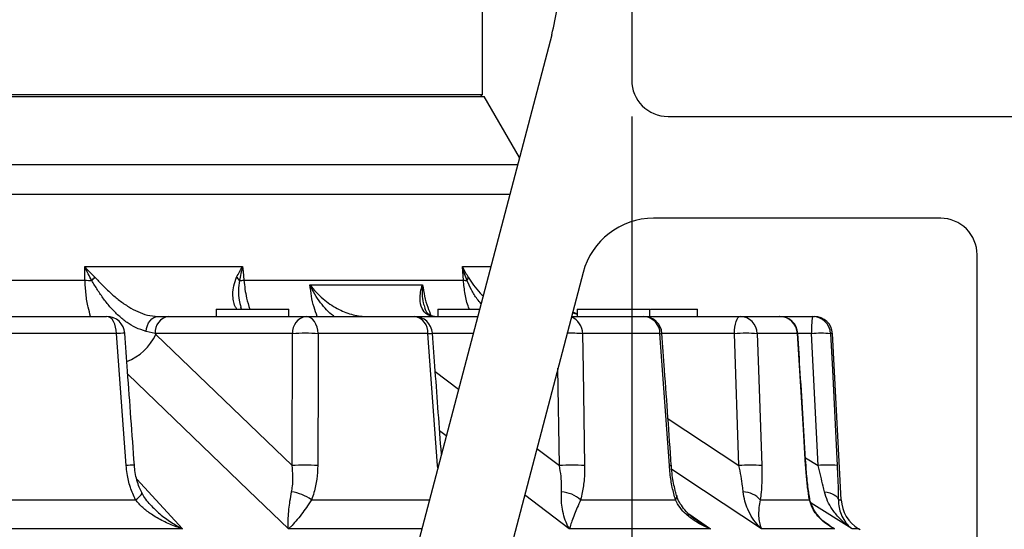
# Model space of a CAD drawing. Extents: x 0 to 4205, y 0 to 2970.
# Tile 65 of 68: x 2905 to 3175, y 2331 to 2471. Entities that reach past the tile are written whole.
import ezdxf

# ---------------------------------------------------------------- set-up
doc = ezdxf.new("R2010")
doc.units = 0
doc.header["$LTSCALE"] = 5
doc.layers.get('0').update_dxf_attribs({"linetype": 'CONTINUOUS'})
doc.styles.add('SLDTEXTSTYLE0', font='TXT', dxfattribs={"width": 0.605})
doc.dimstyles.new('SLDDIMSTYLE0', dxfattribs={"dimtxt": 25, "dimasz": 25, "dimexe": 0, "dimexo": 0.0625, "dimgap": 6.25, "dimtad": 1, "dimdec": 1, "dimrnd": 1e-09, "dimzin": 12, "dimtxsty": 'SLDTEXTSTYLE0', "dimsah": 1, "dimcen": 0.09, "dimazin": 3, "dimtfac": 1, "dimtofl": 0, "dimtmove": 0, "dimatfit": 3, "dimtolj": 1, "dimtzin": 12})

# ---------------------------------------------------------------- blocks, each defined once
blk = doc.blocks.new('_D_12')
at = {"color": 7, "linetype": 'CONTINUOUS'}
for p, q in [((2322.96, 2444.68), (2322.96, 2061.12)), ((3072.96, 2444.68), (3072.96, 2061.12)), ((2322.96, 2068.62), (3072.96, 2068.62))]:
    blk.add_line(p, q, dxfattribs=at)
for points in [[(2322.96, 2068.62), (2347.96, 2064.87), (2347.96, 2072.37)], [(3072.96, 2068.62), (3047.96, 2072.37), (3047.96, 2064.87)]]:
    blk.add_solid(points, dxfattribs=at)
at = {"color": 7, "linetype": 'CONTINUOUS', "insert": (2669.31, 2100.85), "char_height": 25, "attachment_point": 1, "style": 'SLDTEXTSTYLE0'}
blk.add_mtext('750', dxfattribs=at)
blk = doc.blocks.new('_D_13')
at = {"color": 7, "linetype": 'CONTINUOUS'}
for p, q in [((2062.96, 2444.68), (2062.96, 1960.96)), ((3332.96, 2444.68), (3332.96, 1960.96)), ((2062.96, 1968.46), (3332.96, 1968.46))]:
    blk.add_line(p, q, dxfattribs=at)
for points in [[(2062.96, 1968.46), (2087.96, 1964.71), (2087.96, 1972.21)], [(3332.96, 1968.46), (3307.96, 1972.21), (3307.96, 1964.71)]]:
    blk.add_solid(points, dxfattribs=at)
at = {"color": 7, "linetype": 'CONTINUOUS', "insert": (2659.76, 2000.69), "char_height": 25, "attachment_point": 1, "style": 'SLDTEXTSTYLE0'}
blk.add_mtext('1270', dxfattribs=at)
blk = doc.blocks.new('_D_14')
at = {"color": 7, "linetype": 'CONTINUOUS'}
for p, q in [((3332.96, 2444.68), (3542.45, 2444.68)), ((3534.95, 2194.68), (3534.95, 2444.68)), ((3087.68, 2194.68), (3542.45, 2194.68))]:
    blk.add_line(p, q, dxfattribs=at)
for points in [[(3534.95, 2444.68), (3531.2, 2419.68), (3538.7, 2419.68)], [(3534.95, 2194.68), (3538.7, 2219.68), (3531.2, 2219.68)]]:
    blk.add_solid(points, dxfattribs=at)
at = {"color": 7, "linetype": 'CONTINUOUS', "insert": (3502.72, 2291.04), "char_height": 25, "attachment_point": 1, "rotation": 90, "style": 'SLDTEXTSTYLE0'}
blk.add_mtext('250', dxfattribs=at)

msp = doc.modelspace()

# ---------------------------------------------------------------- linework, layer by layer
at = {"color": 7, "linetype": 'CONTINUOUS'}
for p, q in [((3072.96, 2574.68), (3072.96, 2454.68)), ((3031.96, 2450.68), (3031.96, 2495.02)), ((3050.98, 2467.18), (3003.61, 2287.19)), ((2525.46, 2450.68), (3031.96, 2450.68)), ((2525.46, 2450.18), (3032.42, 2450.18)), ((3031.46, 2450.18), (3031.96, 2450.68)), ((3042.1, 2433.42), (3032.42, 2450.18)), ((3082.96, 2444.68), (3322.96, 2444.68)), ((3157.96, 2416.68), (3078.96, 2416.68)), ((3167.96, 2292.68), (3167.96, 2406.68)), ((3059.62, 2401.77), (3038.18, 2320.32)), ((2958.69, 2391.68), (2958.69, 2389.68)), ((2958.69, 2391.68), (2978.69, 2391.68)), ((2965.66, 2391.68), (2965.48, 2392.26)), ((2978.69, 2389.68), (2978.69, 2391.68)), ((3019.63, 2391.68), (3019.63, 2389.68)), ((3019.63, 2391.68), (3031.11, 2391.68)), ((3057.97, 2391.68), (3057.97, 2389.68)), ((3057.97, 2391.68), (3077.97, 2391.68)), ((3077.97, 2389.68), (3077.97, 2391.68)), ((3078.11, 2391.68), (3091.1, 2391.68)), ((3091.1, 2389.68), (3091.1, 2391.68)), ((2892.09, 2389.68), (2928.55, 2389.68)), ((2942.63, 2389.68), (2945.57, 2389.68)), ((2945.57, 2389.68), (2983.4, 2389.68)), ((2983.4, 2389.68), (3013.17, 2389.68)), ((3013.17, 2389.68), (3030.59, 2389.68)), ((3056.44, 2389.68), (3076.31, 2389.68)), ((3056.71, 2390.71), (3057.97, 2390.29)), ((3076.31, 2389.68), (3102.77, 2389.68)), ((3102.77, 2389.68), (3113.67, 2389.68)), ((3113.67, 2389.68), (3122.69, 2389.68)), ((3122.69, 2389.68), (3123.21, 2389.68)), ((3130.6, 2339.26), (3128.2, 2384.95)), ((3135.77, 2331), (3135.31, 2331.28))]:
    msp.add_line(p, q, dxfattribs=at)
at = {"color": 8, "linetype": 'CONTINUOUS'}
for p, q in [((2525.46, 2431.45), (3041.58, 2431.45)), ((3039.4, 2423.19), (2525.46, 2423.19)), ((2922.51, 2403.38), (2965.93, 2403.38)), ((3026.41, 2403.38), (3034.19, 2403.38)), ((2899.01, 2399.65), (2922.58, 2399.65)), ((2966.29, 2399.65), (3026.66, 2399.65)), ((2984.47, 2398.39), (3015.43, 2398.39)), ((2931.26, 2384.95), (2894.37, 2384.95)), ((2941.86, 2384.95), (2939.38, 2385.57)), ((2941.86, 2384.95), (2942.07, 2384.74)), ((2979.69, 2384.95), (2941.86, 2384.95)), ((2942.07, 2384.74), (2979.55, 2348.68)), ((2979.55, 2348.68), (2979.69, 2384.95)), ((3016.87, 2384.95), (2986.76, 2384.95)), ((3029.34, 2384.95), (3018.16, 2384.95)), ((3080.75, 2384.95), (3059.46, 2384.95)), ((3101.23, 2384.95), (3081.3, 2384.95)), ((3102.45, 2348.68), (3101.23, 2384.95)), ((3118.55, 2384.95), (3107.52, 2384.95)), ((3122.43, 2384.95), (3118.66, 2384.95)), ((3124.23, 2348.68), (3122.43, 2384.95)), ((3128.2, 2384.95), (3127.68, 2384.95)), ((3053.1, 2348.68), (3052.69, 2375.43)), ((3018.94, 2374.5), (3025.32, 2369.67)), ((3082.96, 2361.53), (3102.45, 2348.68)), ((3021.95, 2356.88), (3020.14, 2358.24)), ((3046.88, 2353.38), (3053.1, 2348.68)), ((3120.78, 2350.82), (3124.23, 2348.68)), ((3019.57, 2348.68), (3019.8, 2348.7)), ((3019.64, 2348.08), (3019.57, 2348.68)), ((2936.82, 2344.93), (2949.4, 2331.28)), ((3055.81, 2331.28), (3043.52, 2340.58)), ((2891.29, 2339.26), (2936.48, 2339.26)), ((2984.88, 2339.26), (3017.32, 2339.26)), ((3058.91, 2339.26), (3085, 2339.26)), ((3108.34, 2339.26), (3121.85, 2339.26)), ((3133.59, 2331.28), (3122.31, 2338.3)), ((3129.81, 2339.26), (3130.6, 2339.26)), ((3088.64, 2335.39), (3094.64, 2331.28)), ((3127.1, 2332.35), (3128.79, 2331.28)), ((2949.4, 2331.28), (2882.15, 2331.28)), ((3015.22, 2331.28), (2978.54, 2331.28)), ((3094.64, 2331.28), (3055.81, 2331.28)), ((3128.79, 2331.28), (3108.69, 2331.28)), ((3135.31, 2331.28), (3133.59, 2331.28))]:
    msp.add_line(p, q, dxfattribs=at)
at = {"color": 8, "linetype": 'CONTINUOUS', "flags": 128}
for points in [[(2922.58, 2399.65), (2922.54, 2402.01), (2922.51, 2403.38)], [(2965.93, 2403.38), (2966.06, 2402.01), (2966.29, 2399.65)], [(3026.66, 2399.65), (3026.5, 2402.01), (3026.41, 2403.38)], [(2931.26, 2384.95), (2931.19, 2385.88), (2931.02, 2386.78), (2930.76, 2387.6), (2930.42, 2388.31), (2930.02, 2388.9), (2929.56, 2389.33), (2929.06, 2389.59), (2928.55, 2389.68)], [(2939.38, 2385.57), (2939.53, 2386.41), (2939.77, 2387.2), (2940.1, 2387.91), (2940.51, 2388.52), (2940.98, 2389.02), (2941.5, 2389.38), (2942.06, 2389.61), (2942.63, 2389.68)], [(2986.76, 2384.95), (2986.66, 2385.88), (2986.45, 2386.78), (2986.13, 2387.6), (2985.71, 2388.31), (2985.21, 2388.9), (2984.65, 2389.33), (2984.04, 2389.59), (2983.4, 2389.68)], [(3101.23, 2384.95), (3101.27, 2385.88), (3101.37, 2386.78), (3101.51, 2387.6), (3101.71, 2388.31), (3101.94, 2388.9), (3102.2, 2389.33), (3102.48, 2389.59), (3102.77, 2389.68)], [(2933.91, 2348.68), (2933.18, 2358.65), (2931.26, 2384.95)], [(2986.76, 2384.95), (2986.71, 2374.97), (2986.6, 2348.68)], [(3019.57, 2348.68), (3018.83, 2358.65), (3016.87, 2384.95)], [(3059.46, 2384.95), (3059.61, 2374.97), (3060, 2348.68)], [(3083.32, 2348.68), (3082.62, 2358.65), (3080.75, 2384.95)], [(3107.52, 2384.95), (3107.86, 2374.97), (3108.74, 2348.68)], [(3118.55, 2384.95), (3118.66, 2384.99), (3118.66, 2384.99)], [(3120.81, 2348.68), (3120.19, 2358.65), (3118.55, 2384.95)], [(3127.68, 2384.95), (3128.17, 2374.97), (3129.48, 2348.68)], [(2978.54, 2331.28), (2967.58, 2341.83), (2934.36, 2373.79)], [(3120.81, 2348.68), (3120.91, 2348.72), (3120.91, 2348.73)], [(3108.69, 2331.28), (3092.71, 2341.83), (3083.97, 2347.59)], [(2936.48, 2339.26), (2937, 2339.64), (2937.44, 2340.01), (2937.79, 2340.36), (2938.04, 2340.67), (2938.18, 2340.94), (2938.21, 2341.16), (2938.18, 2341.27)], [(3125.99, 2341.44), (3126.74, 2341.33), (3127.44, 2341.16), (3128.07, 2340.94), (3128.63, 2340.67), (3129.09, 2340.36), (3129.45, 2340.01), (3129.69, 2339.64), (3129.81, 2339.26)], [(3121.85, 2339.26), (3121.9, 2339.64), (3121.89, 2339.83)]]:
    msp.add_lwpolyline(points, dxfattribs=at)
at = {"color": 7, "linetype": 'CONTINUOUS', "flags": 128}
msp.add_lwpolyline([(3058.11, 2390.35), (3057.66, 2390.49), (3056.74, 2390.84)], dxfattribs=at)
at = {"color": 7, "linetype": 'CONTINUOUS'}
for centre, radius, start, end in [((2992.96, 2482.45), 60, 345.2565, 0.0002), ((3082.96, 2454.68), 10, 180.0005, 269.9995), ((3078.96, 2396.68), 20, 89.9993, 165.2571), ((3157.96, 2406.68), 10, 359.9994, 90.0006), ((2928.55, 2384.68), 5, 4.1505, 90.0004), ((3013.17, 2384.68), 5, 4.2379, 90.0006), ((3076.31, 2384.68), 5, 4.0405, 89.9998), ((3113.67, 2384.68), 5, 3.5657, 89.9991), ((3123.21, 2384.68), 5, 3.0005, 89.9993), ((3140.59, 2339.78), 10, 183.0004, 238.1933)]:
    msp.add_arc(centre, radius, start, end, dxfattribs=at)
at = {"color": 8, "linetype": 'CONTINUOUS'}
for centre, radius, start, end in [((2926.25, 2458.4), 58.87, 266.4306, 268.2364), ((2915.21, 2408.87), 13.11, 314.731, 320.1985), ((2961.29, 2397.16), 4.48, 32.4395, 47.9055), ((2959.42, 2488.13), 88.75, 273.6557, 274.4446), ((3028.17, 2411.37), 11.82, 262.6218, 267.4677), ((3025.11, 2401.03), 2.94, 329.9382, 349.2099), ((2946.27, 2385.31), 4.43, 99.1045, 184.7659), ((2984.1, 2385.31), 4.43, 99.1048, 184.7656), ((3012.47, 2385.32), 4.42, 355.1797, 80.8073), ((3054.53, 2384.94), 4.93, 0.0772, 67.8224), ((3076.04, 2384.98), 4.71, 359.6199, 86.6887), ((3102.65, 2384.82), 4.87, 1.5271, 88.6517), ((3113.61, 2384.75), 4.94, 2.3128, 89.3873), ((3144.84, 2386.09), 22.44, 170.7741, 182.9128), ((3122.69, 2384.69), 5, 2.9626, 89.9672), ((2933.39, 2362.48), 22.57, 89.6208, 95.4162), ((2928.98, 2390.75), 14.4, 290.8068, 335.3351), ((2983.22, 2329.2), 55.86, 86.3754, 93.6246), ((3013.82, 2429.08), 44.24, 273.9632, 275.6336), ((3056.3, 2340.68), 44.38, 85.9171, 91.3922), ((3080.76, 2386.58), 1.64, 269.7264, 289.1464), ((3104.37, 2342.32), 42.74, 85.7763, 94.2237), ((3125.05, 2357.82), 27.25, 84.4739, 95.5261), ((2936.03, 2326.25), 22.52, 89.6417, 95.4007), ((2983.08, 2292.78), 56.01, 86.3936, 93.6064), ((3056.55, 2295.36), 53.43, 86.2965, 93.7035), ((3083.34, 2350.2), 1.53, 269.3087, 289.7909), ((3105.59, 2305.8), 43, 85.8057, 94.1943), ((3126.85, 2321.31), 27.5, 84.5246, 95.4754), ((2977.67, 2329.16), 12.41, 54.507, 81.9279), ((3052.86, 2332.1), 9.38, 49.7891, 85.1436), ((3084.03, 2340.16), 1.32, 317.3319, 13.2026), ((3103.5, 2334.99), 6.46, 41.4399, 88.7495)]:
    msp.add_arc(centre, radius, start, end, dxfattribs=at)
for points, knots in [([(2922.51, 2403.38), (2922.51, 2403.37), (2923.4, 2402.37), (2924.34, 2401.43), (2925.28, 2400.48)], [0, 0, 0, 0, 0.005545, 1, 1, 1, 1]), ([(2924.43, 2399.56), (2923.77, 2400.81), (2923.11, 2402.07), (2922.51, 2403.37), (2922.51, 2403.38)], [0, 0, 0, 0, 0.993549, 1, 1, 1, 1]), ([(2964.3, 2400.48), (2964.81, 2401.46), (2965.33, 2402.44), (2965.93, 2403.37), (2965.93, 2403.38)], [0, 0, 0, 0, 0.994097, 1, 1, 1, 1]), ([(2965.93, 2403.38), (2965.93, 2403.37), (2965.59, 2402.11), (2965.33, 2400.83), (2965.08, 2399.56)], [0, 0, 0, 0, 0.006635, 1, 1, 1, 1]), ([(3027.65, 2399.56), (3027.2, 2400.81), (3026.75, 2402.07), (3026.41, 2403.37), (3026.41, 2403.38)], [0, 0, 0, 0, 0.993548, 1, 1, 1, 1]), ([(3026.41, 2403.38), (3026.41, 2403.37), (3026.87, 2402.37), (3027.43, 2401.42), (3028, 2400.48)], [0, 0, 0, 0, 0.005518, 1, 1, 1, 1]), ([(2924.15, 2389.68), (2923.9, 2390.52), (2923.31, 2392.53), (2922.81, 2395.88), (2922.66, 2398.38), (2922.58, 2399.65)], [0, 0, 0, 0, 0.2574, 0.622424, 1, 1, 1, 1]), ([(2939.38, 2385.57), (2938.41, 2385.88), (2936.56, 2386.47), (2934.07, 2388.02), (2931.79, 2389.85), (2929.67, 2392.03), (2927.73, 2394.42), (2926.04, 2396.98), (2924.97, 2398.7), (2924.43, 2399.56)], [0, 0, 0, 0, 0.144699, 0.276256, 0.41647, 0.561182, 0.710374, 0.855479, 1, 1, 1, 1]), ([(2925.28, 2400.48), (2925.99, 2399.76), (2927.44, 2398.27), (2929.64, 2396.08), (2932.04, 2394.06), (2934.51, 2392.33), (2937.09, 2390.97), (2939.77, 2389.94), (2941.66, 2389.77), (2942.63, 2389.68)], [0, 0, 0, 0, 0.144959, 0.297407, 0.444455, 0.593151, 0.7286, 0.861498, 1, 1, 1, 1]), ([(2964.38, 2391.68), (2964.21, 2391.94), (2963.74, 2392.64), (2963.36, 2394.07), (2963.2, 2395.98), (2963.42, 2398.2), (2964, 2399.7), (2964.3, 2400.48)], [0, 0, 0, 0, 0.099188, 0.276876, 0.474832, 0.727004, 1, 1, 1, 1]), ([(2965.08, 2399.56), (2964.95, 2398.66), (2964.7, 2396.86), (2964.89, 2394.38), (2965.3, 2392.89), (2965.48, 2392.26)], [0, 0, 0, 0, 0.369306, 0.736639, 1, 1, 1, 1]), ([(2966.29, 2399.65), (2966.48, 2398), (2966.78, 2395.29), (2967.59, 2392.7), (2967.91, 2391.68)], [0, 0, 0, 0, 0.609367, 1, 1, 1, 1]), ([(3028.32, 2391.68), (3028.25, 2391.85), (3027.68, 2393.18), (3027.09, 2395.86), (3026.8, 2398.38), (3026.66, 2399.65)], [0, 0, 0, 0, 0.0678836, 0.5292216, 1, 1, 1, 1]), ([(3031.51, 2393.2), (3031.16, 2393.61), (3030.16, 2394.79), (3028.88, 2396.94), (3028.06, 2398.7), (3027.65, 2399.56)], [0, 0, 0, 0, 0.220279, 0.617323, 1, 1, 1, 1]), ([(3028, 2400.48), (3028.48, 2399.75), (3029.48, 2398.22), (3030.85, 2396.49), (3031.82, 2395.6), (3032.08, 2395.36)], [0, 0, 0, 0, 0.398564, 0.838056, 1, 1, 1, 1]), ([(2986.49, 2389.68), (2986.17, 2390.52), (2985.08, 2393.31), (2984.72, 2396.3), (2984.47, 2398.39)], [0, 0, 0, 0, 0.297507, 1, 1, 1, 1]), ([(2991.16, 2389.68), (2991.07, 2389.74), (2990.28, 2390.23), (2989.04, 2391.53), (2987.28, 2393.47), (2985.73, 2395.77), (2984.85, 2397.49), (2984.47, 2398.39), (2984.47, 2398.39)], [0, 0, 0, 0, 0.026631, 0.252878, 0.477873, 0.737291, 0.997736, 1, 1, 1, 1]), ([(2984.47, 2398.39), (2984.47, 2398.39), (2985, 2397.68), (2986.14, 2396.31), (2988.56, 2394.02), (2991.76, 2391.81), (2995.15, 2390.41), (2997.84, 2389.78), (2999.2, 2389.72), (2999.89, 2389.68)], [0, 0, 0, 0, 0.0015634, 0.1446935, 0.2905442, 0.5486224, 0.7772363, 0.8871394, 1, 1, 1, 1]), ([(3018.71, 2389.68), (3018.33, 2389.71), (3017.61, 2389.77), (3016.3, 2390.38), (3015.04, 2391.99), (3014.67, 2394.24), (3014.86, 2396.45), (3015.2, 2397.73), (3015.43, 2398.39), (3015.43, 2398.39)], [0, 0, 0, 0, 0.103073, 0.198857, 0.388454, 0.638225, 0.807333, 0.997767, 1, 1, 1, 1]), ([(3015.43, 2398.39), (3015.43, 2398.39), (3015.33, 2397.52), (3015.27, 2395.85), (3015.51, 2393.68), (3015.93, 2392.44), (3016.09, 2391.96)], [0, 0, 0, 0, 0.0035689, 0.3991943, 0.7671886, 1, 1, 1, 1]), ([(3015.43, 2398.39), (3015.78, 2396.29), (3016.27, 2393.34), (3017.49, 2390.62), (3017.84, 2389.84)], [0, 0, 0, 0, 0.7134069, 1, 1, 1, 1]), ([(2936.48, 2339.26), (2935.97, 2340.39), (2934.93, 2342.7), (2934.19, 2345.91), (2933.98, 2347.94), (2933.91, 2348.68)], [0, 0, 0, 0, 0.377127, 0.773466, 1, 1, 1, 1]), ([(2979.42, 2341.44), (2979.5, 2341.96), (2979.75, 2343.38), (2979.84, 2345.81), (2979.65, 2347.7), (2979.55, 2348.68)], [0, 0, 0, 0, 0.215037, 0.596529, 1, 1, 1, 1]), ([(2986.6, 2348.68), (2986.55, 2347.43), (2986.44, 2344.93), (2985.79, 2341.77), (2985.12, 2339.92), (2984.88, 2339.26)], [0, 0, 0, 0, 0.387869, 0.779428, 1, 1, 1, 1]), ([(3053.65, 2341.44), (3053.67, 2341.96), (3053.72, 2343.39), (3053.57, 2345.82), (3053.26, 2347.71), (3053.1, 2348.68)], [0, 0, 0, 0, 0.212361, 0.593801, 1, 1, 1, 1]), ([(3060, 2348.68), (3059.99, 2347.44), (3059.96, 2344.95), (3059.54, 2341.8), (3059.08, 2339.93), (3058.91, 2339.26)], [0, 0, 0, 0, 0.3917934, 0.7831556, 1, 1, 1, 1]), ([(3085, 2339.26), (3084.69, 2340.4), (3084.04, 2342.77), (3083.56, 2345.93), (3083.38, 2347.94), (3083.32, 2348.68)], [0, 0, 0, 0, 0.368425, 0.768442, 1, 1, 1, 1]), ([(3103.64, 2341.44), (3103.59, 2341.96), (3103.45, 2343.4), (3103.06, 2345.82), (3102.66, 2347.71), (3102.45, 2348.68)], [0, 0, 0, 0, 0.211585, 0.593434, 1, 1, 1, 1]), ([(3108.74, 2348.68), (3108.76, 2347.44), (3108.8, 2344.96), (3108.65, 2341.82), (3108.42, 2339.93), (3108.34, 2339.26)], [0, 0, 0, 0, 0.394635, 0.785973, 1, 1, 1, 1]), ([(3121.85, 2339.26), (3121.67, 2340.4), (3121.31, 2342.79), (3121, 2345.94), (3120.86, 2347.94), (3120.81, 2348.68)], [0, 0, 0, 0, 0.364846, 0.766302, 1, 1, 1, 1]), ([(3125.99, 2341.44), (3125.87, 2341.96), (3125.54, 2343.4), (3124.95, 2345.81), (3124.47, 2347.7), (3124.23, 2348.68)], [0, 0, 0, 0, 0.212863, 0.595429, 1, 1, 1, 1]), ([(3129.48, 2348.68), (3129.53, 2347.44), (3129.65, 2344.97), (3129.76, 2341.83), (3129.8, 2339.93), (3129.81, 2339.26)], [0, 0, 0, 0, 0.395484, 0.786951, 1, 1, 1, 1]), ([(2978.54, 2331.28), (2978.54, 2331.29), (2978.52, 2331.57), (2978.47, 2332.54), (2978.49, 2334.33), (2978.66, 2336.59), (2978.96, 2339.01), (2979.26, 2340.6), (2979.42, 2341.44)], [0, 0, 0, 0, 0.0010644, 0.0829081, 0.2854211, 0.5260842, 0.7482036, 1, 1, 1, 1]), ([(3055.81, 2331.28), (3055.81, 2331.29), (3055.64, 2331.56), (3055.14, 2332.5), (3054.43, 2334.28), (3053.89, 2336.56), (3053.59, 2338.99), (3053.63, 2340.6), (3053.65, 2341.44)], [0, 0, 0, 0, 0.001203, 0.09162, 0.30361, 0.543589, 0.759162, 1, 1, 1, 1]), ([(3108.69, 2331.28), (3108.69, 2331.29), (3108.4, 2331.56), (3107.5, 2332.46), (3106.13, 2334.21), (3104.9, 2336.51), (3104, 2338.95), (3103.76, 2340.59), (3103.64, 2341.44)], [0, 0, 0, 0, 0.00138, 0.103373, 0.330264, 0.571316, 0.777702, 1, 1, 1, 1]), ([(3133.59, 2331.28), (3133.58, 2331.29), (3133.18, 2331.56), (3131.95, 2332.44), (3130.04, 2334.16), (3128.19, 2336.46), (3126.75, 2338.89), (3126.25, 2340.58), (3125.99, 2341.44)], [0, 0, 0, 0, 0.001505, 0.11169, 0.350224, 0.59331, 0.793136, 1, 1, 1, 1]), ([(2949.4, 2331.28), (2949.39, 2331.29), (2948.81, 2331.46), (2947.03, 2332.07), (2944.12, 2333.3), (2941.05, 2335.08), (2938.43, 2337.01), (2937.12, 2338.52), (2936.48, 2339.26)], [0, 0, 0, 0, 0.0015855, 0.1180024, 0.3670301, 0.6137389, 0.8087799, 1, 1, 1, 1]), ([(2940.64, 2337.89), (2941.01, 2337.47), (2942.24, 2336.11), (2944.65, 2334.16), (2947.25, 2332.44), (2948.87, 2331.56), (2949.39, 2331.29), (2949.4, 2331.28)], [0, 0, 0, 0, 0.15245, 0.498066, 0.839979, 0.997848, 1, 1, 1, 1]), ([(2984.88, 2339.26), (2984.42, 2338.54), (2983.55, 2337.18), (2982.12, 2335.21), (2980.69, 2333.45), (2979.47, 2332.14), (2978.76, 2331.47), (2978.54, 2331.29), (2978.54, 2331.28)], [0, 0, 0, 0, 0.251549, 0.473247, 0.713695, 0.916645, 0.998937, 1, 1, 1, 1]), ([(3058.91, 2339.26), (3058.6, 2338.54), (3058.03, 2337.22), (3057.24, 2335.26), (3056.57, 2333.51), (3056.1, 2332.18), (3055.87, 2331.48), (3055.81, 2331.29), (3055.81, 2331.28)], [0, 0, 0, 0, 0.2732521, 0.5041656, 0.7422534, 0.9289693, 0.9991255, 1, 1, 1, 1]), ([(3094.64, 2331.28), (3094.63, 2331.29), (3094.16, 2331.46), (3092.72, 2332.06), (3090.42, 2333.29), (3088.08, 2335.08), (3086.18, 2337.04), (3085.39, 2338.52), (3085, 2339.26)], [0, 0, 0, 0, 0.001595, 0.118181, 0.365646, 0.609906, 0.804475, 1, 1, 1, 1]), ([(3108.34, 2339.26), (3108.2, 2338.54), (3107.95, 2337.23), (3107.84, 2335.25), (3107.96, 2333.48), (3108.29, 2332.14), (3108.59, 2331.47), (3108.69, 2331.29), (3108.69, 2331.28)], [0, 0, 0, 0, 0.268608, 0.494429, 0.729456, 0.921522, 0.998997, 1, 1, 1, 1]), ([(3128.79, 2331.28), (3128.79, 2331.29), (3128.42, 2331.46), (3127.29, 2332.07), (3125.52, 2333.31), (3123.82, 2335.11), (3122.51, 2337.1), (3122.07, 2338.53), (3121.85, 2339.26)], [0, 0, 0, 0, 0.001517, 0.112839, 0.351135, 0.591869, 0.790489, 1, 1, 1, 1]), ([(3129.81, 2339.26), (3129.85, 2338.54), (3129.92, 2337.18), (3130.54, 2335.18), (3131.49, 2333.37), (3132.6, 2332.09), (3133.34, 2331.47), (3133.58, 2331.29), (3133.59, 2331.28)], [0, 0, 0, 0, 0.236701, 0.446044, 0.682195, 0.900482, 0.998674, 1, 1, 1, 1]), ([(3090.98, 2333.5), (3091.66, 2333.03), (3092.83, 2332.22), (3094.1, 2331.56), (3094.63, 2331.29), (3094.64, 2331.28)], [0, 0, 0, 0, 0.583329, 0.99437, 1, 1, 1, 1]), ([(3127.5, 2332.05), (3127.92, 2331.79), (3128.35, 2331.53), (3128.79, 2331.29), (3128.79, 2331.28)], [0, 0, 0, 0, 0.985114, 1, 1, 1, 1])]:
    msp.add_open_spline(points, degree=3, knots=knots, dxfattribs=at)
at = {"color": 7, "linetype": 'CONTINUOUS'}
for points, knots in [([(3018.68, 2389.7), (3018.62, 2389.69), (3018.38, 2389.68), (3017.94, 2389.77), (3017.37, 2390.02), (3016.84, 2390.49), (3016.38, 2391.16), (3016.18, 2391.68), (3016.07, 2391.97)], [0, 0, 0, 0, 0.04979, 0.191956, 0.352878, 0.546237, 0.754156, 1, 1, 1, 1]), ([(2936.17, 2348.78), (2935.55, 2357.39), (2934.67, 2369.48), (2933.79, 2381.57), (2933.54, 2385.05)], [0, 0, 0, 0, 0.7120764, 1, 1, 1, 1]), ([(3020.62, 2351.81), (3020.06, 2359.43), (3019.24, 2370.51), (3018.41, 2381.59), (3018.16, 2385.05)], [0, 0, 0, 0, 0.687737, 1, 1, 1, 1]), ([(3083.86, 2348.77), (3083.24, 2357.5), (3082.39, 2369.59), (3081.53, 2381.68), (3081.3, 2385.04)], [0, 0, 0, 0, 0.722357, 1, 1, 1, 1]), ([(3120.91, 2348.73), (3120.39, 2357.18), (3119.64, 2369.27), (3118.88, 2381.36), (3118.65, 2384.99)], [0, 0, 0, 0, 0.699082, 1, 1, 1, 1]), ([(2938.2, 2341.27), (2937.97, 2341.74), (2937.43, 2342.83), (2936.84, 2344.68), (2936.37, 2346.72), (2936.24, 2348.11), (2936.18, 2348.78)], [0, 0, 0, 0, 0.200103, 0.464181, 0.743503, 1, 1, 1, 1]), ([(3085.32, 2340.46), (3085.19, 2340.92), (3084.86, 2342.02), (3084.47, 2343.86), (3084.12, 2346.01), (3083.92, 2347.67), (3083.87, 2348.61), (3083.87, 2348.77)], [0, 0, 0, 0, 0.168668, 0.406771, 0.667129, 0.944756, 1, 1, 1, 1]), ([(3121.89, 2339.83), (3121.81, 2340.33), (3121.62, 2341.53), (3121.36, 2343.51), (3121.13, 2345.81), (3120.98, 2347.57), (3120.93, 2348.56), (3120.92, 2348.73)], [0, 0, 0, 0, 0.16942, 0.408015, 0.667715, 0.943599, 1, 1, 1, 1]), ([(2940.62, 2337.87), (2940.49, 2338), (2939.91, 2338.59), (2939.09, 2339.72), (2938.41, 2340.74), (2938.19, 2341.25), (2938.19, 2341.26)], [0, 0, 0, 0, 0.1308811, 0.5943803, 0.9970126, 1, 1, 1, 1]), ([(3090.96, 2333.47), (3090.34, 2333.92), (3089.11, 2334.82), (3087.56, 2336.42), (3086.35, 2338.1), (3085.61, 2339.45), (3085.4, 2340.26), (3085.35, 2340.46)], [0, 0, 0, 0, 0.251747, 0.499091, 0.72728, 0.931217, 1, 1, 1, 1]), ([(3127.51, 2332.06), (3126.97, 2332.42), (3125.86, 2333.16), (3124.43, 2334.58), (3123.27, 2336.13), (3122.47, 2337.71), (3122.03, 2338.93), (3121.94, 2339.64), (3121.92, 2339.83)], [0, 0, 0, 0, 0.195242, 0.406713, 0.609027, 0.782219, 0.94201, 1, 1, 1, 1])]:
    msp.add_open_spline(points, degree=3, knots=knots, dxfattribs=at)

# ---------------------------------------------------------------- dimensions: what is measured, and where the dimension line sits
for base, p1, p2, picture, middle in [((3332.96, 1968.46), (2062.96, 2454.68), (3332.96, 2454.68), '_D_13', (2697.96, 1968.46)), ((3072.96, 2068.62), (2322.96, 2454.68), (3072.96, 2454.68), '_D_12', (2697.96, 2068.62))]:
    dim = msp.add_linear_dim(base=base, p1=p1, p2=p2, dimstyle='SLDDIMSTYLE0', dxfattribs=at)
    dim.commit()
    dim.dimension.update_dxf_attribs({"geometry": picture, "text_midpoint": middle, "dimtype": 160})
dim = msp.add_linear_dim(base=(3534.95, 2444.68), p1=(3077.68, 2194.68), p2=(3322.96, 2444.68), angle=90, dimstyle='SLDDIMSTYLE0', dxfattribs=at)
dim.commit()
dim.dimension.update_dxf_attribs({"geometry": '_D_14', "text_midpoint": (3534.95, 2319.68), "dimtype": 160})

doc.saveas('drawing.dxf')
